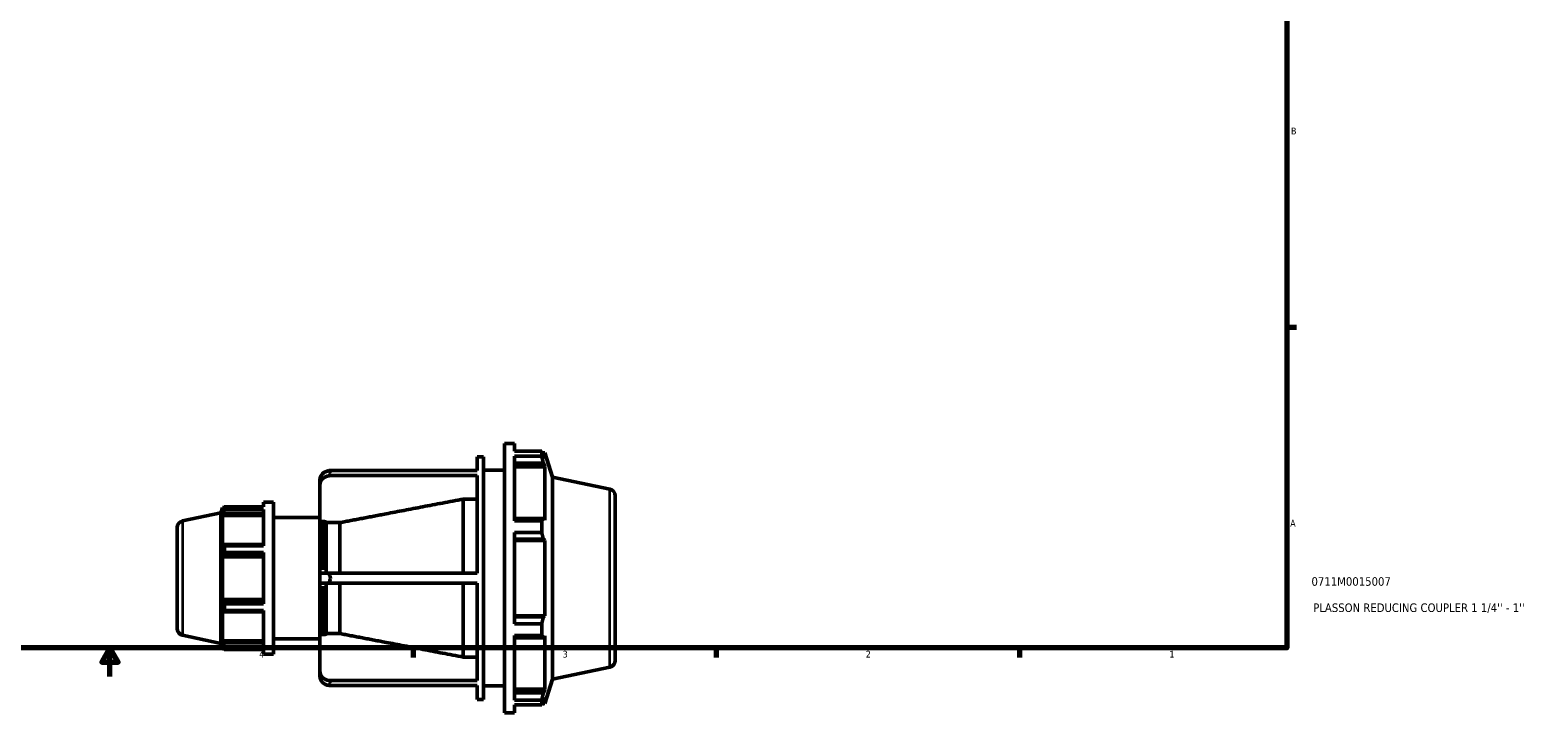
# Model space of a CAD drawing. Header units: inches. Extents: x -3.1 to 52.4, y -14.1 to 33.4.
# Tile 4 of 8: x 15.9 to 37, y 0.1 to 9.7. Entities that reach past the tile are written whole.
import ezdxf

# ---------------------------------------------------------------- set-up
doc = ezdxf.new("R2010")
doc.units = ezdxf.units.IN
doc.header["$MEASUREMENT"] = 0
for name, color, linetype, lineweight in [('Border (ANSI)', 7, 'Continuous', 70), ('Title (ANSI)', 7, 'Continuous', 50), ('Visible (ANSI)', 7, 'Continuous', 50), ('Visible Narrow (ANSI)', 7, 'Continuous', 35)]:
    doc.layers.add(name, color=color, linetype=linetype, lineweight=lineweight)
doc.styles.add('Note Text (ANSI)', font='tahoma.ttf')
doc.styles.add('Text Style29', font='tahoma.ttf')

# ---------------------------------------------------------------- blocks, each defined once
blk = doc.blocks.new('Borders Default Border')
at = {"layer": 'Border (ANSI)'}
for p, q in [((33.5, 5.5), (33.634, 5.5)), ((21.25, 1), (21.25, 0.866)), ((25.5, 1), (25.5, 0.866)), ((29.75, 1), (29.75, 0.866))]:
    blk.add_line(p, q, dxfattribs=at)
at = {"layer": 'Border (ANSI)', "flags": 128}
for points in [[(0.5, 1), (0.5, 21), (33.5, 21), (33.5, 1), (0.5, 1)], [(17, 0.6), (17, 1), (16.885, 0.8), (17.115, 0.8), (17, 1)]]:
    blk.add_lwpolyline(points, dxfattribs=at)
at = {"layer": 'Border (ANSI)', "color": 5, "true_color": 0x0000ff, "char_height": 0.0945, "attachment_point": 7, "style": 'Note Text (ANSI)'}
for s, insert in [('B', (33.558, 8.203)), ('A', (33.547, 2.703)), ('4', (19.092, 0.866)), ('3', (23.346, 0.864)), ('2', (27.596, 0.866)), ('1', (31.854, 0.866))]:
    blk.add_mtext(s, dxfattribs=dict(at, insert=insert))
blk = doc.blocks.new('Title Blocks ANSI - Large')
at = {"layer": 'Title (ANSI)', "color": 5, "true_color": 0x0000ff, "style": 'Text Style29'}
for tag, p in [('PART_NUMBER_001', (0.345, 0.873)), ('DESCRIPTION_001', (0.369, 0.505))]:
    blk.add_attdef(tag, p, '', height=0.12, dxfattribs=at)

msp = doc.modelspace()

# ---------------------------------------------------------------- linework, layer by layer
at = {"layer": 'Visible (ANSI)'}
for p, q in [((22.531, 0.09), (22.531, 3.87)), ((22.531, 3.87), (22.673, 3.87)), ((22.673, 3.759), (22.673, 3.87)), ((22.148, 3.488), (22.148, 3.681)), ((22.148, 3.681), (22.236, 3.681)), ((22.236, 0.279), (22.236, 3.681)), ((22.673, 3.759), (23.053, 3.759)), ((22.673, 2.785), (22.673, 3.69)), ((23.053, 3.69), (22.673, 3.69)), ((23.053, 3.69), (23.053, 3.759)), ((23.063, 3.738), (23.096, 3.738)), ((23.096, 3.657), (23.077, 3.711)), ((23.206, 3.398), (23.096, 3.738)), ((23.096, 3.657), (23.096, 3.738)), ((20.073, 3.488), (22.148, 3.488)), ((22.148, 3.417), (20.073, 3.417)), ((22.148, 2.051), (22.148, 3.417)), ((22.236, 3.492), (22.531, 3.492)), ((22.673, 3.59), (23.077, 3.59)), ((22.673, 3.539), (23.096, 3.539)), ((23.077, 3.59), (23.096, 3.539)), ((23.096, 2.792), (23.096, 3.539)), ((23.206, 0.563), (23.206, 3.398)), ((24.009, 3.227), (23.206, 3.398)), ((19.943, 3.358), (19.943, 3.287)), ((19.943, 3.287), (19.943, 2.754)), ((18.556, 2.896), (18.58, 2.971)), ((18.58, 2.971), (18.58, 2.925)), ((18.598, 2.971), (18.58, 2.971)), ((18.605, 2.982), (19.151, 2.982)), ((18.605, 2.944), (18.605, 2.982)), ((19.151, 3.045), (19.151, 2.982)), ((19.151, 3.045), (19.293, 3.045)), ((19.293, 3.045), (19.293, 0.915)), ((21.954, 2.051), (21.954, 3.089)), ((22.148, 3.089), (21.954, 3.089)), ((24.084, 3.135), (24.084, 0.826)), ((18.017, 2.782), (18.556, 2.896)), ((18.556, 1.064), (18.556, 2.896)), ((18.591, 2.955), (18.58, 2.925)), ((18.58, 2.859), (18.591, 2.887)), ((19.151, 2.859), (18.58, 2.859)), ((18.58, 2.859), (18.58, 2.438)), ((18.591, 2.887), (19.151, 2.887)), ((19.151, 2.944), (18.605, 2.944)), ((19.151, 2.944), (19.151, 2.434)), ((19.293, 2.832), (19.943, 2.832)), ((19.943, 2.051), (19.943, 2.754)), ((20.01, 2.773), (19.964, 2.773)), ((20.225, 2.758), (20.031, 2.758)), ((20.031, 2.051), (20.031, 2.758)), ((20.225, 2.051), (20.225, 2.758)), ((23.077, 2.818), (22.673, 2.818)), ((22.673, 2.785), (23.053, 2.785)), ((23.053, 2.62), (23.053, 2.785)), ((23.096, 2.792), (23.077, 2.818)), ((17.942, 1.272), (17.942, 2.689)), ((22.673, 1.34), (22.673, 2.62)), ((23.053, 2.62), (22.673, 2.62)), ((18.591, 2.452), (18.58, 2.438)), ((19.151, 2.452), (18.591, 2.452)), ((18.605, 2.434), (19.151, 2.434)), ((18.605, 2.341), (18.605, 2.434)), ((19.151, 2.341), (18.605, 2.341)), ((19.151, 2.341), (19.151, 1.62)), ((22.673, 2.526), (23.077, 2.526)), ((22.673, 2.509), (23.096, 2.509)), ((23.077, 2.526), (23.096, 2.509)), ((23.096, 1.452), (23.096, 2.509)), ((18.58, 2.278), (18.591, 2.288)), ((19.151, 2.278), (18.58, 2.278)), ((18.58, 2.278), (18.58, 1.682)), ((18.591, 2.288), (19.151, 2.288)), ((19.943, 2.051), (20.073, 2.051)), ((19.943, 2.051), (19.943, 1.909)), ((20.073, 1.909), (19.943, 1.909)), ((19.943, 1.206), (19.943, 1.909)), ((20.031, 1.202), (20.031, 1.909)), ((20.073, 2.051), (22.148, 2.051)), ((22.148, 1.909), (20.073, 1.909)), ((20.225, 1.202), (20.225, 1.909)), ((21.954, 0.872), (21.954, 1.909)), ((22.148, 0.544), (22.148, 1.909)), ((19.151, 1.682), (18.58, 1.682)), ((18.591, 1.673), (18.58, 1.682)), ((18.58, 1.523), (18.591, 1.508)), ((18.58, 1.523), (18.58, 1.102)), ((19.151, 1.673), (18.591, 1.673)), ((18.591, 1.508), (19.151, 1.508)), ((18.605, 1.62), (19.151, 1.62)), ((18.605, 1.527), (18.605, 1.62)), ((19.151, 1.527), (18.605, 1.527)), ((19.151, 1.527), (19.151, 1.017)), ((22.673, 1.452), (23.096, 1.452)), ((23.077, 1.435), (22.673, 1.435)), ((22.673, 1.34), (23.053, 1.34)), ((23.053, 1.175), (23.053, 1.34)), ((23.096, 1.452), (23.077, 1.435)), ((18.017, 1.179), (18.556, 1.064)), ((18.556, 1.064), (18.58, 0.99)), ((19.151, 1.102), (18.58, 1.102)), ((18.591, 1.073), (18.58, 1.102)), ((19.151, 1.073), (18.591, 1.073)), ((19.293, 1.128), (19.943, 1.128)), ((19.943, 1.206), (19.943, 0.674)), ((19.964, 1.188), (20.01, 1.188)), ((20.031, 1.202), (20.225, 1.202)), ((22.673, 0.27), (22.673, 1.175)), ((23.053, 1.175), (22.673, 1.175)), ((22.673, 1.143), (23.077, 1.143)), ((23.077, 1.143), (23.096, 1.169)), ((23.096, 0.421), (23.096, 1.169)), ((18.58, 1.036), (18.591, 1.005)), ((18.58, 1.036), (18.58, 0.99)), ((18.598, 0.99), (18.58, 0.99)), ((18.605, 1.017), (19.151, 1.017)), ((18.605, 0.978), (18.605, 1.017)), ((19.151, 0.978), (18.605, 0.978)), ((19.151, 0.978), (19.151, 0.915)), ((19.151, 0.915), (19.293, 0.915)), ((21.954, 0.872), (22.148, 0.872)), ((19.943, 0.674), (19.943, 0.603)), ((24.009, 0.733), (23.206, 0.563)), ((20.073, 0.544), (22.148, 0.544)), ((22.148, 0.473), (20.073, 0.473)), ((22.148, 0.279), (22.148, 0.473)), ((22.236, 0.468), (22.531, 0.468)), ((23.206, 0.563), (23.096, 0.223)), ((22.148, 0.279), (22.236, 0.279)), ((22.673, 0.421), (23.096, 0.421)), ((23.077, 0.371), (22.673, 0.371)), ((22.673, 0.27), (23.053, 0.27)), ((23.053, 0.202), (23.053, 0.27)), ((23.063, 0.223), (23.096, 0.223)), ((23.096, 0.421), (23.077, 0.371)), ((23.077, 0.25), (23.096, 0.304)), ((23.096, 0.223), (23.096, 0.304)), ((22.531, 0.09), (22.673, 0.09)), ((22.673, 0.09), (22.673, 0.202)), ((23.053, 0.202), (22.673, 0.202))]:
    msp.add_line(p, q, dxfattribs=at)
for centre, start, end in [((23.989, 3.135), 0, 78), ((18.037, 2.689), 102, 180), ((18.037, 1.272), 180, 258), ((23.989, 0.826), 282, 0)]:
    msp.add_arc(centre, 0.0947, start, end, dxfattribs=at)
for centre, start_param, end_param in [((20.094, 3.358), 4.852535, 6.283185), ((20.094, 3.287), 4.852535, 6.283185), ((20.094, 0.674), 0, 1.43065), ((20.094, 0.603), 0, 1.43065)]:
    msp.add_ellipse(centre, major_axis=(-0.151, 0), ratio=0.866025, start_param=start_param, end_param=end_param, dxfattribs=at)
for points, weights in [([(23.053, 3.759), (23.065, 3.734), (23.077, 3.711)], [1, 1.0035262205, 1.00624278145]), ([(23.077, 3.59), (23.065, 3.639), (23.053, 3.69)], [1.00624278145, 1.0035262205, 1]), ([(18.591, 2.955), (18.597, 2.969), (18.605, 2.982)], [1.00240407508, 1.00161021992, 1]), ([(21.954, 3.089), (20.944, 2.896), (20.225, 2.758)], [1, 1.01450651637, 1]), ([(18.605, 2.944), (18.597, 2.915), (18.591, 2.887)], [1, 1.00161021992, 1.00240407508]), ([(23.053, 2.785), (23.065, 2.802), (23.077, 2.818)], [1, 1.0035262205, 1.00624278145]), ([(23.077, 2.526), (23.065, 2.572), (23.053, 2.62)], [1.00624278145, 1.0035262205, 1]), ([(18.591, 2.452), (18.597, 2.443), (18.605, 2.434)], [1.00240407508, 1.00161021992, 1]), ([(18.605, 2.341), (18.597, 2.314), (18.591, 2.288)], [1, 1.00161021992, 1.00240407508]), ([(18.591, 1.673), (18.597, 1.647), (18.605, 1.62)], [1.00240407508, 1.00161021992, 1]), ([(18.605, 1.527), (18.597, 1.517), (18.591, 1.508)], [1, 1.00161021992, 1.00240407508]), ([(23.053, 1.34), (23.065, 1.388), (23.077, 1.435)], [1, 1.0035262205, 1.00624278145]), ([(18.591, 1.073), (18.597, 1.046), (18.605, 1.017)], [1.00240407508, 1.00161021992, 1]), ([(20.225, 1.202), (20.944, 1.065), (21.954, 0.872)], [1, 1.01450651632, 1]), ([(23.077, 1.143), (23.065, 1.159), (23.053, 1.175)], [1.00624278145, 1.0035262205, 1]), ([(18.605, 0.978), (18.597, 0.992), (18.591, 1.005)], [1, 1.00161021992, 1.00240407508]), ([(23.053, 0.27), (23.065, 0.322), (23.077, 0.371)], [1, 1.0035262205, 1.00624278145]), ([(23.077, 0.25), (23.065, 0.226), (23.053, 0.202)], [1.00624278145, 1.0035262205, 1])]:
    msp.add_rational_spline(points, weights, degree=2, dxfattribs=at)
for points in [[(20.094, 3.453), (20.087, 3.465), (20.08, 3.476), (20.073, 3.488)], [(20.073, 3.417), (20.08, 3.43), (20.087, 3.442), (20.094, 3.453)], [(20.094, 1.98), (20.087, 2.003), (20.08, 2.027), (20.073, 2.051)], [(20.073, 1.909), (20.08, 1.934), (20.087, 1.957), (20.094, 1.98)], [(20.094, 0.507), (20.087, 0.519), (20.08, 0.531), (20.073, 0.544)], [(20.073, 0.473), (20.08, 0.484), (20.087, 0.496), (20.094, 0.507)]]:
    msp.add_open_spline(points, degree=3, dxfattribs=at)
for points, knots in [([(19.964, 2.773), (19.961, 2.773), (19.958, 2.772), (19.953, 2.77), (19.951, 2.769), (19.947, 2.766), (19.945, 2.763), (19.943, 2.759), (19.943, 2.757), (19.943, 2.754)], [0, 0, 0, 0, 0.01967926, 0.01967926, 0.03938622, 0.03938622, 0.05912751, 0.05912751, 0.07889857, 0.07889857, 0.07889857, 0.07889857]), ([(20.031, 2.758), (20.03, 2.759), (20.03, 2.76), (20.029, 2.763), (20.027, 2.766), (20.023, 2.769), (20.021, 2.77), (20.016, 2.772), (20.013, 2.773), (20.01, 2.773)], [-0.06794113, -0.06794113, -0.06794113, -0.06794113, -0.05912751, -0.05912751, -0.03938622, -0.03938622, -0.01967926, -0.01967926, 0, 0, 0, 0]), ([(19.943, 1.206), (19.943, 1.204), (19.943, 1.201), (19.945, 1.197), (19.947, 1.195), (19.951, 1.192), (19.953, 1.19), (19.958, 1.189), (19.961, 1.188), (19.964, 1.188)], [-0.07889857, -0.07889857, -0.07889857, -0.07889857, -0.05912751, -0.05912751, -0.03938622, -0.03938622, -0.01967926, -0.01967926, 0, 0, 0, 0]), ([(20.01, 1.188), (20.013, 1.188), (20.016, 1.189), (20.021, 1.19), (20.023, 1.192), (20.027, 1.195), (20.029, 1.197), (20.03, 1.2), (20.03, 1.201), (20.031, 1.202)], [0, 0, 0, 0, 0.01967926, 0.01967926, 0.03938622, 0.03938622, 0.05912751, 0.05912751, 0.06794113, 0.06794113, 0.06794113, 0.06794113])]:
    msp.add_open_spline(points, degree=3, knots=knots, dxfattribs=at)
at = {"layer": 'Visible Narrow (ANSI)'}
for p, q in [((24.009, 0.749), (24.009, 3.212)), ((18.017, 2.772), (18.017, 1.189)), ((19.964, 2.748), (19.964, 2.094)), ((20.01, 2.094), (20.01, 2.748)), ((19.964, 1.866), (19.964, 1.213)), ((20.01, 1.213), (20.01, 1.866))]:
    msp.add_line(p, q, dxfattribs=at)

# ---------------------------------------------------------------- block references
msp.add_blockref('Borders Default Border', (0, 0))
msp.add_blockref('Title Blocks ANSI - Large', (33.5, 1)).add_auto_attribs({'PART_NUMBER_001': '0711M0015007', 'DESCRIPTION_001': "PLASSON REDUCING COUPLER 1 1/4'' - 1''"})

doc.saveas('drawing.dxf')
